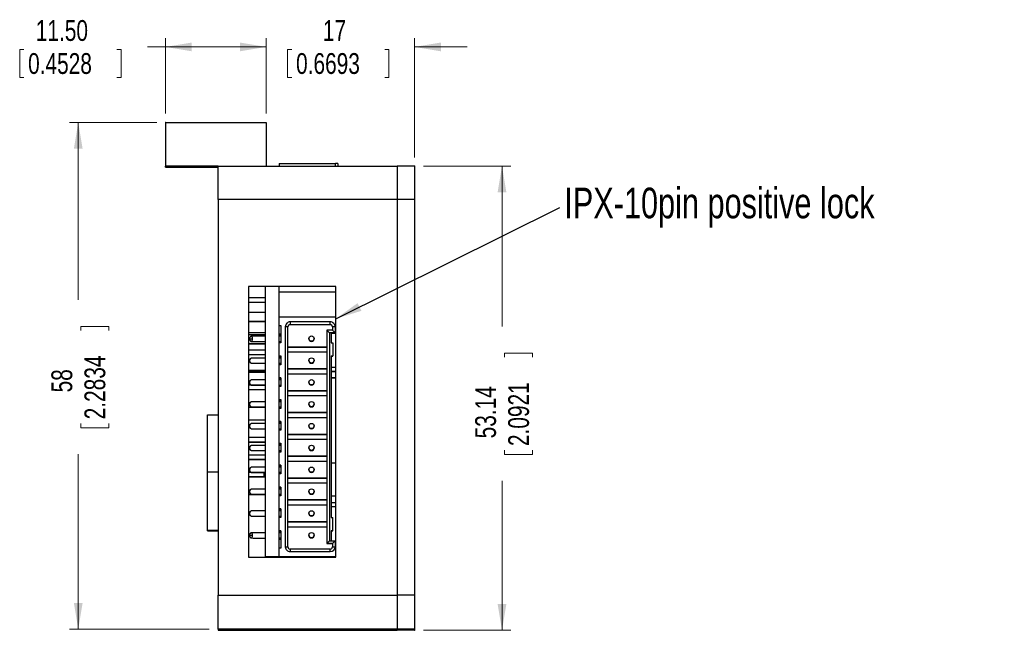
# Model space of a CAD drawing. Header units: millimetres. Extents: x 11 to 421, y 5 to 275.
# Tile 3 of 5: x 123 to 235, y 86 to 156. Entities that reach past the tile are written whole.
import ezdxf

# ---------------------------------------------------------------- set-up
doc = ezdxf.new("R2010")
doc.units = ezdxf.units.MM
doc.header["$PDSIZE"] = -1
doc.styles.add('SLDTEXTSTYLE0', font='TXT', dxfattribs={"width": 0.75})
doc.dimstyles.new('SLDDIMSTYLE0', dxfattribs={"dimtxt": 2.38125, "dimasz": 3, "dimexe": 0, "dimexo": 0.0625, "dimgap": 0.595313, "dimtad": 0, "dimrnd": 1e-09, "dimzin": 12, "dimdsep": 46, "dimtxsty": 'SLDTEXTSTYLE0', "dimsah": 1, "dimcen": 0.09, "dimadec": 0, "dimazin": 0, "dimtfac": 1, "dimtofl": 0, "dimtmove": 0, "dimatfit": 3, "dimfxl": 1, "dimtolj": 1, "dimtzin": 12, "dimarcsym": 0})
doc.dimstyles.new('SLDDIMSTYLE1', dxfattribs={"dimtxt": 2.38125, "dimasz": 3, "dimexe": 0, "dimexo": 0.0625, "dimgap": 0.595313, "dimtad": 0, "dimrnd": 1e-09, "dimzin": 4, "dimdsep": 46, "dimtxsty": 'SLDTEXTSTYLE0', "dimsah": 1, "dimcen": 0.09, "dimadec": 0, "dimazin": 0, "dimtfac": 1, "dimtofl": 0, "dimtmove": 0, "dimatfit": 3, "dimfxl": 1, "dimtolj": 1, "dimtzin": 12, "dimarcsym": 0})
doc.dimstyles.new('SLDDIMSTYLE2', dxfattribs={"dimtxt": 2.38125, "dimasz": 3, "dimexe": 0, "dimexo": 0.0625, "dimgap": 0.595313, "dimtad": 0, "dimrnd": 1e-09, "dimzin": 12, "dimdsep": 46, "dimtxsty": 'SLDTEXTSTYLE0', "dimsah": 1, "dimcen": 0.09, "dimadec": 0, "dimazin": 0, "dimtfac": 1, "dimtofl": 0, "dimtmove": 0, "dimatfit": 3, "dimfxl": 1, "dimtolj": 1, "dimtzin": 12, "dimarcsym": 0})
doc.dimstyles.new('SLDDIMSTYLE3', dxfattribs={"dimtxt": 0, "dimasz": 3, "dimexe": 0, "dimexo": 0.0625, "dimgap": 0, "dimtad": 0, "dimtih": 1, "dimtoh": 1, "dimdec": 0, "dimrnd": 1e-09, "dimzin": 0, "dimdsep": 46, "dimtxsty": 'Standard', "dimsah": 1, "dimcen": 0.09, "dimadec": 0, "dimazin": 0, "dimtfac": 3, "dimtdec": 0, "dimtofl": 0, "dimtmove": 0, "dimatfit": 3, "dimfxl": 1, "dimtolj": 1, "dimtzin": 0, "dimarcsym": 0})

# ---------------------------------------------------------------- blocks, each defined once
blk = doc.blocks.new('*D4')
at = {"color": 7, "linetype": 'Continuous', "lineweight": 0}
for p, q in [((138.38, 144), (128.38, 144)), ((129.38, 144), (129.38, 123.69)), ((129.66, 120.65), (132.88, 120.65)), ((129.66, 120.65), (129.66, 120.17)), ((132.88, 120.65), (132.88, 120.17)), ((129.66, 109.05), (129.66, 109.53)), ((132.88, 109.05), (132.88, 109.53)), ((129.66, 109.05), (132.88, 109.05)), ((129.38, 86), (129.38, 106.02)), ((144.38, 86), (128.38, 86))]:
    blk.add_line(p, q, dxfattribs=at)
for points in [[(129.38, 144), (128.88, 141), (129.88, 141)], [(129.38, 86), (129.88, 89), (128.88, 89)]]:
    blk.add_solid(points, dxfattribs=at)
at = {"color": 7, "linetype": 'Continuous', "lineweight": 0, "char_height": 2.381, "attachment_point": 1, "rotation": 90, "style": 'SLDTEXTSTYLE0'}
for s, insert in [('2.2834', (130.09, 110.01)), ('58', (126.31, 113.09))]:
    blk.add_mtext(s, dxfattribs=dict(at, insert=insert))
blk = doc.blocks.new('*D5')
at = {"color": 7, "linetype": 'Continuous', "lineweight": 0}
for p, q in [((168.88, 139), (178.88, 139)), ((177.88, 139), (177.88, 120.63)), ((178.16, 117.59), (181.38, 117.59)), ((178.16, 117.59), (178.16, 117.11)), ((181.38, 117.59), (181.38, 117.11)), ((178.16, 105.99), (178.16, 106.47)), ((178.16, 105.99), (181.38, 105.99)), ((181.38, 105.99), (181.38, 106.47)), ((177.88, 85.86), (177.88, 102.96)), ((168.88, 85.86), (178.88, 85.86))]:
    blk.add_line(p, q, dxfattribs=at)
for points in [[(177.88, 139), (177.38, 136), (178.38, 136)], [(177.88, 85.86), (178.38, 88.86), (177.38, 88.86)]]:
    blk.add_solid(points, dxfattribs=at)
at = {"color": 7, "linetype": 'Continuous', "lineweight": 0, "char_height": 2.381, "attachment_point": 1, "rotation": 90, "style": 'SLDTEXTSTYLE0'}
for s, insert in [('2.0921', (178.59, 106.95)), ('53.14', (174.81, 107.83))]:
    blk.add_mtext(s, dxfattribs=dict(at, insert=insert))
blk = doc.blocks.new('*D6')
at = {"color": 7, "linetype": 'Continuous', "lineweight": 0}
for p, q in [((139.38, 145), (139.38, 153.64)), ((150.88, 145), (150.88, 153.64)), ((122.68, 152.36), (122.68, 149.15)), ((122.68, 152.36), (123.16, 152.36)), ((134.28, 152.36), (133.8, 152.36)), ((134.28, 152.36), (134.28, 149.15)), ((139.38, 152.64), (137.32, 152.64)), ((150.88, 152.64), (139.38, 152.64)), ((122.68, 149.15), (123.16, 149.15)), ((134.28, 149.15), (133.8, 149.15))]:
    blk.add_line(p, q, dxfattribs=at)
for points in [[(139.38, 152.64), (142.38, 152.14), (142.38, 153.14)], [(150.88, 152.64), (147.88, 153.14), (147.88, 152.14)]]:
    blk.add_solid(points, dxfattribs=at)
at = {"color": 7, "linetype": 'Continuous', "lineweight": 0, "char_height": 2.381, "attachment_point": 1, "style": 'SLDTEXTSTYLE0'}
for s, insert in [('11.50', (124.52, 155.71)), ('0.4528', (123.64, 151.93))]:
    blk.add_mtext(s, dxfattribs=dict(at, insert=insert))
blk = doc.blocks.new('*D7')
at = {"color": 7, "linetype": 'Continuous', "lineweight": 0}
for p, q in [((150.88, 145), (150.88, 153.64)), ((167.88, 140), (167.88, 153.64)), ((150.88, 152.64), (144.88, 152.64)), ((153.34, 152.36), (153.34, 149.15)), ((153.34, 152.36), (153.82, 152.36)), ((164.94, 152.36), (164.46, 152.36)), ((164.94, 152.36), (164.94, 149.15)), ((167.88, 152.64), (173.88, 152.64)), ((153.34, 149.15), (153.82, 149.15)), ((164.94, 149.15), (164.46, 149.15))]:
    blk.add_line(p, q, dxfattribs=at)
for points in [[(150.88, 152.64), (147.88, 153.14), (147.88, 152.14)], [(167.88, 152.64), (170.88, 152.14), (170.88, 153.14)]]:
    blk.add_solid(points, dxfattribs=at)
at = {"color": 7, "linetype": 'Continuous', "lineweight": 0, "char_height": 2.381, "attachment_point": 1, "style": 'SLDTEXTSTYLE0'}
for s, insert in [('17', (157.38, 155.71)), ('0.6693', (154.31, 151.93))]:
    blk.add_mtext(s, dxfattribs=dict(at, insert=insert))

msp = doc.modelspace()

# ---------------------------------------------------------------- linework, layer by layer
at = {"color": 7, "linetype": 'Continuous', "lineweight": 30}
for p, q in [((139.378, 143.999), (139.378, 138.999)), ((139.378, 143.999), (150.878, 143.999)), ((150.878, 143.999), (150.878, 138.999)), ((139.378, 138.999), (145.378, 138.999)), ((139.378, 138.986), (139.378, 138.999)), ((145.378, 138.986), (139.378, 138.986)), ((139.378, 138.874), (139.378, 138.986)), ((139.378, 138.874), (145.378, 138.874)), ((139.378, 138.86), (139.378, 138.874)), ((145.378, 138.86), (139.378, 138.86)), ((145.378, 138.999), (150.878, 138.999)), ((145.378, 135.165), (145.378, 138.999)), ((150.878, 138.999), (165.878, 138.999)), ((152.378, 139.283), (152.378, 138.999)), ((152.378, 139.283), (158.828, 139.283)), ((158.828, 138.999), (158.828, 139.283)), ((159.078, 139.282), (159.078, 138.999)), ((165.878, 138.999), (165.878, 135.165)), ((167.878, 138.999), (165.878, 138.999)), ((165.878, 138.999), (165.878, 135.165)), ((167.878, 138.999), (167.878, 135.165)), ((145.378, 135.165), (145.378, 89.866)), ((165.878, 135.165), (145.378, 135.165)), ((165.878, 135.165), (165.878, 89.866)), ((167.878, 135.165), (165.878, 135.165)), ((165.878, 135.165), (165.878, 89.866)), ((167.878, 135.165), (167.878, 89.866)), ((158.878, 125.215), (148.878, 125.215)), ((148.878, 125.215), (148.878, 94.216)), ((158.878, 125.206), (148.878, 125.206)), ((150.778, 125.206), (150.778, 94.301)), ((152.378, 121.713), (152.378, 125.206)), ((158.878, 94.216), (158.878, 125.215)), ((158.878, 124.58), (152.378, 124.58)), ((158.878, 124.559), (152.378, 124.559)), ((150.778, 123.916), (148.878, 123.916)), ((148.878, 123.416), (150.778, 123.416)), ((148.878, 123.414), (150.778, 123.414)), ((158.828, 121.713), (152.378, 121.713)), ((152.378, 120.763), (152.378, 121.713)), ((152.378, 120.763), (152.578, 120.763)), ((152.378, 119.759), (152.378, 120.763)), ((152.578, 120.763), (152.578, 118.763)), ((153.078, 120.613), (153.078, 95.414)), ((153.378, 120.612), (153.078, 120.613)), ((153.378, 95.412), (153.378, 120.612)), ((158.228, 121.163), (153.628, 121.163)), ((153.628, 121.163), (153.628, 120.862)), ((153.628, 120.862), (158.228, 120.862)), ((153.628, 120.835), (153.628, 120.862)), ((158.228, 120.835), (153.628, 120.835)), ((158.228, 120.862), (158.228, 121.163)), ((158.228, 120.862), (158.228, 120.835)), ((158.778, 120.613), (158.478, 120.612)), ((158.478, 120.612), (158.478, 120.212)), ((158.778, 120.613), (158.778, 119.913)), ((150.778, 119.916), (148.878, 119.916)), ((152.578, 119.759), (152.378, 119.759)), ((152.378, 119.751), (152.378, 119.759)), ((152.378, 118.763), (152.378, 119.751)), ((152.578, 119.749), (152.378, 119.749)), ((152.378, 119.633), (152.578, 119.633)), ((152.578, 119.622), (152.378, 119.622)), ((158.128, 119.913), (157.828, 120.212)), ((157.828, 120.212), (157.828, 95.812)), ((158.478, 120.212), (157.828, 120.212)), ((158.128, 119.913), (158.128, 96.114)), ((158.328, 119.913), (158.128, 119.913)), ((158.328, 119.913), (158.328, 118.763)), ((158.778, 119.913), (158.328, 119.913)), ((158.328, 119.878), (158.878, 119.878)), ((158.778, 119.913), (158.478, 120.212)), ((158.778, 119.913), (158.878, 119.913)), ((149.01, 119.227), (149.328, 119.228)), ((152.578, 118.833), (152.378, 118.833)), ((152.378, 117.264), (152.378, 118.763)), ((152.578, 118.763), (152.378, 118.763)), ((158.328, 118.763), (158.508, 118.763)), ((158.508, 118.763), (158.508, 117.264)), ((150.778, 117.916), (148.878, 117.916)), ((148.878, 117.416), (150.778, 117.416)), ((148.878, 117.414), (150.778, 117.414)), ((152.378, 117.264), (152.578, 117.264)), ((152.378, 117.251), (152.378, 117.264)), ((152.378, 116.264), (152.378, 117.251)), ((152.578, 117.249), (152.378, 117.249)), ((152.578, 117.264), (152.578, 116.264)), ((153.378, 118.285), (157.828, 118.285)), ((157.828, 118.281), (153.378, 118.281)), ((157.828, 117.685), (153.378, 117.685)), ((158.328, 117.264), (158.508, 117.264)), ((158.328, 117.264), (158.328, 98.764)), ((158.328, 117.252), (158.508, 117.252)), ((158.508, 117.252), (158.508, 117.264)), ((148.878, 116.843), (148.992, 116.843)), ((148.936, 116.727), (149.026, 116.729)), ((152.378, 117.133), (152.578, 117.133)), ((152.578, 117.122), (152.378, 117.122)), ((152.578, 116.333), (152.378, 116.333)), ((152.378, 114.764), (152.378, 116.264)), ((152.578, 116.264), (152.378, 116.264)), ((148.878, 115.643), (150.778, 115.643)), ((148.878, 115.642), (150.778, 115.642)), ((148.878, 115.578), (150.778, 115.578)), ((148.878, 115.577), (150.778, 115.577)), ((148.878, 115.416), (150.778, 115.416)), ((148.878, 115.414), (150.778, 115.414)), ((153.378, 115.785), (157.828, 115.785)), ((157.828, 115.781), (153.378, 115.781)), ((157.828, 115.185), (153.378, 115.185)), ((158.328, 116), (158.878, 115.998)), ((158.878, 115.498), (158.328, 115.5)), ((158.328, 115.496), (158.878, 115.495)), ((150.778, 113.916), (148.878, 113.916)), ((149.026, 114.229), (148.936, 114.227)), ((152.378, 114.764), (152.578, 114.764)), ((152.378, 114.751), (152.378, 114.764)), ((152.378, 113.764), (152.378, 114.751)), ((152.578, 114.749), (152.378, 114.749)), ((152.378, 114.633), (152.578, 114.633)), ((152.578, 114.622), (152.378, 114.622)), ((152.578, 113.833), (152.378, 113.833)), ((152.578, 114.764), (152.578, 113.764)), ((158.878, 114.745), (158.328, 114.746)), ((158.328, 114.742), (158.878, 114.742)), ((148.878, 113.416), (150.778, 113.416)), ((148.878, 113.414), (150.778, 113.414)), ((152.378, 112.264), (152.378, 113.764)), ((152.578, 113.764), (152.378, 113.764)), ((153.378, 113.285), (157.828, 113.285)), ((157.828, 113.281), (153.378, 113.281)), ((149.047, 111.916), (148.878, 111.916)), ((148.936, 111.727), (149.026, 111.729)), ((152.378, 112.264), (152.578, 112.264)), ((152.378, 112.251), (152.378, 112.264)), ((152.378, 111.264), (152.378, 112.251)), ((152.578, 112.249), (152.378, 112.249)), ((152.378, 112.133), (152.578, 112.133)), ((152.578, 112.122), (152.378, 112.122)), ((152.578, 112.264), (152.578, 111.264)), ((157.828, 112.685), (153.378, 112.685)), ((144.178, 110.541), (145.378, 110.541)), ((144.178, 103.984), (144.178, 110.541)), ((148.878, 111.416), (150.778, 111.416)), ((148.878, 111.414), (150.778, 111.414)), ((152.578, 111.333), (152.378, 111.333)), ((152.378, 109.764), (152.378, 111.264)), ((152.578, 111.264), (152.378, 111.264)), ((153.378, 110.785), (157.828, 110.785)), ((157.828, 110.781), (153.378, 110.781)), ((150.778, 109.916), (148.878, 109.916)), ((148.878, 109.416), (149.047, 109.416)), ((148.878, 109.414), (149.045, 109.414)), ((152.378, 109.764), (152.578, 109.764)), ((152.378, 109.751), (152.378, 109.764)), ((152.378, 108.764), (152.378, 109.751)), ((152.578, 109.749), (152.378, 109.749)), ((152.378, 109.633), (152.578, 109.633)), ((152.578, 109.622), (152.378, 109.622)), ((152.578, 109.764), (152.578, 108.764)), ((157.828, 110.185), (153.378, 110.185)), ((148.936, 109.227), (149.026, 109.229)), ((152.578, 108.833), (152.378, 108.833)), ((152.378, 107.264), (152.378, 108.764)), ((152.578, 108.764), (152.378, 108.764)), ((153.378, 108.285), (157.828, 108.285)), ((157.828, 108.281), (153.378, 108.281)), ((150.778, 107.916), (148.878, 107.916)), ((148.878, 107.416), (150.778, 107.416)), ((148.878, 107.414), (150.778, 107.414)), ((152.378, 107.264), (152.578, 107.264)), ((152.378, 107.251), (152.378, 107.264)), ((152.378, 106.264), (152.378, 107.251)), ((152.578, 107.249), (152.378, 107.249)), ((152.378, 107.133), (152.578, 107.133)), ((152.578, 107.122), (152.378, 107.122)), ((152.578, 107.264), (152.578, 106.264)), ((157.828, 107.685), (153.378, 107.685)), ((148.936, 106.727), (149.026, 106.729)), ((152.578, 106.333), (152.378, 106.333)), ((152.378, 104.764), (152.378, 106.264)), ((152.578, 106.264), (152.378, 106.264)), ((150.778, 105.916), (148.878, 105.916)), ((150.778, 105.416), (148.878, 105.416)), ((148.878, 105.414), (150.651, 105.414)), ((153.378, 105.785), (157.828, 105.785)), ((157.828, 105.781), (153.378, 105.781)), ((157.828, 105.185), (153.378, 105.185)), ((158.328, 105.043), (158.878, 105.043)), ((158.878, 104.977), (158.328, 104.977)), ((144.178, 97.334), (144.178, 103.984)), ((144.178, 103.984), (145.378, 103.984)), ((150.651, 103.916), (148.878, 103.916)), ((148.936, 104.227), (149.026, 104.229)), ((150.651, 103.416), (150.651, 103.916)), ((152.378, 104.764), (152.578, 104.764)), ((152.378, 104.751), (152.378, 104.764)), ((152.378, 103.764), (152.378, 104.751)), ((152.578, 104.749), (152.378, 104.749)), ((152.378, 104.633), (152.578, 104.633)), ((152.578, 104.622), (152.378, 104.622)), ((152.478, 103.916), (152.378, 103.916)), ((152.578, 103.833), (152.378, 103.833)), ((152.378, 102.264), (152.378, 103.764)), ((152.578, 103.764), (152.378, 103.764)), ((152.478, 103.927), (152.478, 103.833)), ((152.578, 104.764), (152.578, 103.764)), ((150.651, 103.416), (148.878, 103.416)), ((148.878, 103.414), (150.778, 103.414)), ((153.378, 103.285), (157.828, 103.285)), ((157.828, 103.281), (153.378, 103.281)), ((157.828, 102.685), (153.378, 102.685)), ((149.047, 101.916), (148.878, 101.916)), ((149.026, 101.729), (148.936, 101.728)), ((152.378, 102.264), (152.578, 102.264)), ((152.378, 102.251), (152.378, 102.264)), ((152.378, 101.264), (152.378, 102.251)), ((152.578, 102.249), (152.378, 102.249)), ((152.378, 102.133), (152.578, 102.133)), ((152.578, 102.122), (152.378, 102.122)), ((152.478, 102.027), (152.478, 102.122)), ((152.478, 101.333), (152.478, 101.427)), ((152.578, 102.264), (152.578, 101.264)), ((148.878, 101.416), (150.778, 101.416)), ((148.878, 101.414), (150.778, 101.414)), ((152.378, 101.416), (152.478, 101.416)), ((152.378, 101.414), (152.478, 101.414)), ((152.578, 101.333), (152.378, 101.333)), ((152.378, 99.764), (152.378, 101.264)), ((152.578, 101.264), (152.378, 101.264)), ((153.378, 100.785), (157.828, 100.785)), ((157.828, 100.781), (153.378, 100.781)), ((158.328, 101.246), (158.878, 101.245)), ((158.328, 100.5), (158.878, 100.498)), ((148.936, 99.228), (149.026, 99.229)), ((152.378, 99.764), (152.578, 99.764)), ((152.378, 99.751), (152.378, 99.764)), ((152.378, 98.764), (152.378, 99.751)), ((152.578, 99.749), (152.378, 99.749)), ((152.378, 99.633), (152.578, 99.633)), ((152.578, 99.622), (152.378, 99.622)), ((152.578, 99.764), (152.578, 98.764)), ((157.828, 100.185), (153.378, 100.185)), ((158.878, 99.998), (158.328, 100)), ((158.878, 99.992), (158.328, 99.992)), ((152.578, 98.833), (152.378, 98.833)), ((152.378, 97.264), (152.378, 98.764)), ((152.578, 98.764), (152.378, 98.764)), ((153.378, 98.285), (157.828, 98.285)), ((157.828, 98.281), (153.378, 98.281)), ((158.328, 98.764), (158.508, 98.764)), ((158.508, 97.264), (158.508, 98.764)), ((144.178, 97.334), (145.378, 97.334)), ((144.178, 97.241), (144.178, 97.334)), ((144.178, 97.241), (145.378, 97.241)), ((152.378, 97.264), (152.578, 97.264)), ((152.378, 97.251), (152.378, 97.264)), ((152.378, 96.26), (152.378, 97.251)), ((152.578, 97.249), (152.378, 97.249)), ((152.378, 97.133), (152.578, 97.133)), ((152.378, 97.122), (152.578, 97.122)), ((152.578, 97.264), (152.578, 95.264)), ((157.828, 97.685), (153.378, 97.685)), ((158.508, 97.264), (158.328, 97.264)), ((158.328, 97.264), (158.328, 96.114)), ((158.328, 97.252), (158.508, 97.252)), ((158.508, 97.264), (158.508, 97.252)), ((149.328, 96.728), (149.01, 96.727)), ((152.578, 96.333), (152.378, 96.333)), ((152.578, 96.26), (152.378, 96.26)), ((152.378, 95.264), (152.378, 96.26)), ((158.128, 96.114), (157.828, 95.812)), ((157.828, 95.812), (158.478, 95.812)), ((157.828, 95.812), (157.828, 95.785)), ((158.128, 96.114), (158.328, 96.114)), ((158.328, 96.114), (158.778, 96.114)), ((158.478, 95.812), (158.778, 96.114)), ((158.478, 95.812), (158.478, 95.412)), ((158.778, 96.114), (158.778, 95.414)), ((158.878, 96.114), (158.778, 96.114)), ((152.378, 94.314), (152.378, 95.264)), ((152.578, 95.264), (152.378, 95.264)), ((153.078, 95.414), (153.378, 95.412)), ((153.628, 95.162), (153.628, 94.864)), ((158.228, 95.162), (153.628, 95.162)), ((153.628, 94.864), (158.228, 94.864)), ((158.478, 95.785), (157.828, 95.785)), ((158.228, 94.864), (158.228, 95.162)), ((158.478, 95.412), (158.778, 95.414)), ((148.878, 94.216), (158.878, 94.216)), ((150.778, 94.301), (152.378, 94.301)), ((150.778, 94.301), (150.778, 94.283)), ((150.778, 94.283), (152.378, 94.283)), ((150.778, 94.283), (150.778, 94.216)), ((152.378, 94.314), (158.828, 94.314)), ((152.378, 94.314), (152.378, 94.299)), ((152.378, 94.301), (152.378, 94.283)), ((152.378, 94.299), (152.578, 94.299)), ((152.378, 94.283), (152.378, 94.216)), ((152.578, 94.299), (152.578, 94.28)), ((152.578, 94.28), (157.228, 94.28)), ((157.228, 94.28), (157.228, 94.278)), ((157.228, 94.278), (158.828, 94.278)), ((158.828, 94.278), (158.828, 94.314)), ((145.378, 89.866), (165.878, 89.866)), ((145.378, 86), (145.378, 89.866)), ((165.878, 89.866), (165.878, 86)), ((167.878, 89.866), (165.878, 89.866)), ((165.878, 89.866), (165.878, 86)), ((167.878, 89.866), (167.878, 86)), ((165.878, 86), (145.378, 86)), ((145.378, 86), (145.378, 85.86)), ((145.378, 85.86), (165.878, 85.86)), ((165.878, 86), (165.878, 85.86)), ((167.878, 86), (165.878, 86)), ((165.878, 86), (165.878, 85.86)), ((167.878, 85.86), (165.878, 85.86)), ((167.878, 86), (167.878, 85.86))]:
    msp.add_line(p, q, dxfattribs=at)
at = {"color": 7, "linetype": 'Continuous', "lineweight": 30, "flags": 128}
for points in [[(158.878, 121.708), (158.877, 121.709), (158.828, 121.713)], [(150.651, 105.414), (150.774, 105.414), (150.778, 105.414)], [(150.778, 103.916), (150.774, 103.916), (150.651, 103.916)], [(150.778, 103.416), (150.774, 103.416), (150.651, 103.416)], [(158.828, 94.314), (158.877, 94.318), (158.878, 94.319)], [(158.878, 94.284), (158.877, 94.283), (158.828, 94.278)]]:
    msp.add_lwpolyline(points, dxfattribs=at)
at = {"color": 7, "linetype": 'Continuous', "lineweight": 30}
for centre in [(156.078, 119.251), (156.078, 116.751), (156.078, 114.251), (156.078, 111.751), (156.078, 109.251), (156.078, 106.751), (156.078, 104.251), (156.078, 101.751), (156.078, 99.251), (156.078, 96.751)]:
    msp.add_circle(centre, 0.3, dxfattribs=at)
for centre, radius, start, end in [((158.89, 123.92), 15.362, 89.30068, 90.2331), ((153.628, 120.613), 0.55, 89.99976, 179.99976), ((153.628, 120.612), 0.25, 89.99976, 179.99976), ((153.628, 120.585), 0.25, 89.99976, 179.99976), ((158.228, 120.613), 0.55, 0.00024, 90.00024), ((158.228, 120.612), 0.25, 0.00024, 90.00024), ((158.228, 120.585), 0.25, 0.00024, 90.00024), ((156.078, 119.235), 0.3, 180.00037, 359.99963), ((156.078, 116.735), 0.3, 180.00037, 359.99963), ((156.078, 114.235), 0.3, 180.00037, 359.99963), ((156.078, 111.735), 0.3, 180.00037, 359.99963), ((156.078, 109.235), 0.3, 180.00037, 359.99963), ((156.078, 106.735), 0.3, 180.00037, 359.99963), ((156.078, 104.235), 0.3, 180.00037, 359.99963), ((156.078, 101.735), 0.3, 180.00037, 359.99963), ((156.078, 99.235), 0.3, 180.00037, 359.99963), ((156.078, 96.735), 0.3, 180.00022, 270.00026), ((156.078, 96.735), 0.3, 269.99974, 359.99978), ((153.628, 95.414), 0.55, 180.00024, 270.00024), ((153.628, 95.412), 0.25, 180.00024, 270.00024), ((158.228, 95.414), 0.55, 269.99976, 359.99976), ((158.228, 95.412), 0.25, 269.99976, 359.99976)]:
    msp.add_arc(centre, radius, start, end, dxfattribs=at)
for points in [[(150.778, 122.234), (148.878, 122.234)], [(148.878, 121.234), (150.778, 121.234)], [(148.878, 121.223), (150.778, 121.223)], [(148.878, 121.213), (150.778, 121.213)], [(148.878, 121.203), (150.778, 121.203)], [(150.778, 119.699), (148.878, 119.699)], [(149.093, 119.475), (148.953, 119.292)], [(152.578, 119.527), (152.378, 119.527)], [(148.878, 118.699), (150.778, 118.699)], [(148.878, 118.688), (150.778, 118.688)], [(148.878, 118.678), (150.778, 118.678)], [(148.878, 118.668), (150.778, 118.668)], [(148.953, 119.162), (149.092, 118.978)], [(152.378, 118.927), (152.578, 118.927)], [(155.778, 119.251), (155.778, 119.235)], [(156.378, 119.235), (156.378, 119.251)], [(149.092, 116.976), (148.953, 116.792)], [(148.954, 116.662), (149.093, 116.479)], [(152.578, 117.027), (152.378, 117.027)], [(152.378, 116.427), (152.578, 116.427)], [(155.778, 116.751), (155.778, 116.735)], [(156.378, 116.735), (156.378, 116.751)], [(149.092, 114.476), (148.953, 114.292)], [(148.954, 114.162), (149.093, 113.979)], [(152.578, 114.527), (152.378, 114.527)], [(152.378, 113.927), (152.578, 113.927)], [(155.778, 114.251), (155.778, 114.235)], [(156.378, 114.235), (156.378, 114.251)], [(149.092, 111.976), (148.953, 111.792)], [(148.954, 111.662), (149.093, 111.479)], [(152.578, 112.027), (152.378, 112.027)], [(155.778, 111.751), (155.778, 111.735)], [(156.378, 111.735), (156.378, 111.751)], [(152.378, 111.427), (152.578, 111.427)], [(149.092, 109.476), (148.953, 109.292)], [(152.578, 109.527), (152.378, 109.527)], [(148.954, 109.162), (149.093, 108.979)], [(152.378, 108.927), (152.578, 108.927)], [(155.778, 109.251), (155.778, 109.235)], [(156.378, 109.235), (156.378, 109.251)], [(149.092, 106.976), (148.953, 106.792)], [(148.954, 106.662), (149.093, 106.479)], [(152.578, 107.027), (152.378, 107.027)], [(152.378, 106.427), (152.578, 106.427)], [(155.778, 106.751), (155.778, 106.735)], [(156.378, 106.735), (156.378, 106.751)], [(149.092, 104.476), (148.953, 104.292)], [(148.954, 104.162), (149.093, 103.979)], [(152.578, 104.527), (152.378, 104.527)], [(152.378, 103.927), (152.578, 103.927)], [(155.778, 104.251), (155.778, 104.235)], [(156.378, 104.235), (156.378, 104.251)], [(149.092, 101.976), (148.953, 101.792)], [(148.954, 101.662), (149.093, 101.479)], [(152.578, 102.027), (152.378, 102.027)], [(152.378, 101.427), (152.578, 101.427)], [(155.778, 101.751), (155.778, 101.735)], [(156.378, 101.735), (156.378, 101.751)], [(149.092, 99.476), (148.953, 99.292)], [(152.578, 99.527), (152.378, 99.527)], [(155.778, 99.251), (155.778, 99.235)], [(156.378, 99.235), (156.378, 99.251)], [(148.954, 99.162), (149.093, 98.979)], [(152.378, 98.927), (152.578, 98.927)], [(149.093, 96.975), (148.954, 96.792)], [(152.578, 97.027), (152.378, 97.027)], [(148.953, 96.662), (149.092, 96.479)], [(152.378, 96.427), (152.578, 96.427)], [(155.778, 96.751), (155.778, 96.735)], [(156.378, 96.735), (156.378, 96.751)]]:
    msp.add_open_spline(points, degree=1, dxfattribs=at)
for points, knots in [([(149.328, 119.228), (149.326, 119.261), (149.323, 119.328), (149.297, 119.418), (149.26, 119.486), (149.212, 119.525), (149.161, 119.529), (149.119, 119.51), (149.099, 119.48), (149.093, 119.471)], [0, 0, 0, 0, 0.1542686, 0.3090198, 0.4635388, 0.6193781, 0.7753522, 0.9317303, 1, 1, 1, 1]), ([(150.278, 119.526), (150.198, 119.526), (150.085, 119.526), (149.92, 119.526), (149.779, 119.526), (149.614, 119.526), (149.445, 119.526), (149.298, 119.526), (149.211, 119.527), (149.179, 119.527)], [0, 0, 0, 0, 0.2108322, 0.2972577, 0.4399997, 0.5873357, 0.7443232, 0.9067599, 1, 1, 1, 1]), ([(150.778, 119.526), (150.755, 119.526), (150.688, 119.526), (150.571, 119.526), (150.427, 119.526), (150.327, 119.526), (150.278, 119.526)], [0, 0, 0, 0, 0.1418638, 0.4053425, 0.7043732, 1, 1, 1, 1]), ([(149.01, 119.227), (149.01, 119.229), (149.01, 119.235), (149.009, 119.246), (149.007, 119.262), (149.002, 119.279), (148.993, 119.295), (148.982, 119.304), (148.969, 119.305), (148.956, 119.296), (148.945, 119.28), (148.938, 119.257), (148.936, 119.239), (148.936, 119.23), (148.936, 119.227)], [0, 0, 0, 0, 0.01666667, 0.05, 0.1, 0.15, 0.2, 0.25, 0.3, 0.35, 0.4, 0.45, 0.48333333, 0.5, 0.5, 0.5, 0.5]), ([(148.936, 119.227), (148.936, 119.224), (148.936, 119.214), (148.938, 119.196), (148.945, 119.174), (148.956, 119.157), (148.969, 119.149), (148.982, 119.15), (148.993, 119.159), (149.002, 119.175), (149.007, 119.192), (149.009, 119.209), (149.01, 119.22), (149.01, 119.225), (149.01, 119.227)], [0.5, 0.5, 0.5, 0.5, 0.51666667, 0.55, 0.6, 0.65, 0.7, 0.75, 0.8, 0.85, 0.9, 0.95, 0.98333333, 1, 1, 1, 1]), ([(149.091, 118.981), (149.093, 118.979), (149.106, 118.954), (149.142, 118.931), (149.192, 118.922), (149.243, 118.95), (149.285, 119.009), (149.315, 119.093), (149.327, 119.17), (149.327, 119.216), (149.328, 119.228)], [0, 0, 0, 0, 0.0148288, 0.1693342, 0.3246255, 0.4802098, 0.6357945, 0.7908297, 0.9452212, 1, 1, 1, 1]), ([(149.178, 118.927), (149.214, 118.927), (149.312, 118.926), (149.477, 118.926), (149.664, 118.926), (149.83, 118.926), (149.982, 118.926), (150.127, 118.926), (150.227, 118.926), (150.277, 118.926)], [0, 0, 0, 0, 0.1059501, 0.2881502, 0.4611754, 0.617218, 0.7343533, 0.8678062, 1, 1, 1, 1]), ([(150.277, 118.926), (150.357, 118.926), (150.47, 118.926), (150.636, 118.926), (150.724, 118.926), (150.777, 118.926), (150.778, 118.926)], [0, 0, 0, 0, 0.4764187, 0.6731117, 0.9951158, 1, 1, 1, 1]), ([(148.936, 116.727), (148.936, 116.736), (148.937, 116.753), (148.943, 116.776), (148.95, 116.787), (148.954, 116.792)], [0, 0, 0, 0, 0.3207737, 0.6619027, 1, 1, 1, 1]), ([(148.954, 116.663), (148.952, 116.665), (148.946, 116.673), (148.939, 116.692), (148.936, 116.712), (148.936, 116.724), (148.936, 116.727)], [0, 0, 0, 0, 0.2042362, 0.5218952, 0.8715729, 1, 1, 1, 1]), ([(149.026, 116.729), (149.026, 116.745), (149.027, 116.777), (149.033, 116.825), (149.043, 116.871), (149.057, 116.913), (149.074, 116.95), (149.095, 116.981), (149.118, 117.005), (149.142, 117.02), (149.162, 117.028), (149.174, 117.027), (149.177, 117.026)], [0, 0, 0, 0, 0.1018754, 0.2065087, 0.3116766, 0.4198655, 0.5255071, 0.6342231, 0.7397443, 0.8482839, 0.9544823, 1, 1, 1, 1]), ([(149.179, 116.428), (149.173, 116.428), (149.158, 116.428), (149.136, 116.438), (149.112, 116.456), (149.089, 116.483), (149.069, 116.515), (149.053, 116.555), (149.04, 116.598), (149.031, 116.646), (149.026, 116.69), (149.026, 116.718), (149.026, 116.729)], [0, 0, 0, 0, 0.0775965, 0.1832946, 0.292067, 0.3975976, 0.5062067, 0.6113377, 0.7195268, 0.8244989, 0.9325481, 1, 1, 1, 1]), ([(150.278, 117.028), (150.198, 117.028), (150.085, 117.028), (149.919, 117.028), (149.778, 117.028), (149.613, 117.028), (149.443, 117.028), (149.296, 117.028), (149.209, 117.028), (149.177, 117.028)], [0, 0, 0, 0, 0.2112837, 0.2977113, 0.4404814, 0.5878213, 0.7448021, 0.9072302, 1, 1, 1, 1]), ([(149.179, 116.428), (149.217, 116.428), (149.317, 116.428), (149.483, 116.428), (149.669, 116.428), (149.834, 116.428), (149.986, 116.428), (150.13, 116.428), (150.229, 116.428), (150.277, 116.428)], [0, 0, 0, 0, 0.1107764, 0.2928302, 0.4654785, 0.6203163, 0.737707, 0.8721127, 1, 1, 1, 1]), ([(150.277, 116.428), (150.357, 116.428), (150.47, 116.428), (150.635, 116.428), (150.723, 116.428), (150.777, 116.428), (150.778, 116.428)], [0, 0, 0, 0, 0.47479096, 0.67123261, 0.9927552, 1, 1, 1, 1]), ([(150.778, 117.028), (150.756, 117.028), (150.691, 117.028), (150.576, 117.028), (150.431, 117.028), (150.329, 117.028), (150.278, 117.028)], [0, 0, 0, 0, 0.1328842, 0.3960336, 0.6931699, 1, 1, 1, 1]), ([(148.954, 114.291), (148.952, 114.289), (148.946, 114.282), (148.939, 114.263), (148.936, 114.243), (148.936, 114.231), (148.936, 114.227)], [0, 0, 0, 0, 0.1979369, 0.5186876, 0.871341, 1, 1, 1, 1]), ([(148.936, 114.227), (148.936, 114.219), (148.937, 114.202), (148.943, 114.179), (148.95, 114.168), (148.954, 114.162)], [0, 0, 0, 0, 0.3197565, 0.6584564, 1, 1, 1, 1]), ([(149.026, 114.229), (149.026, 114.244), (149.027, 114.277), (149.033, 114.324), (149.043, 114.37), (149.057, 114.412), (149.074, 114.45), (149.094, 114.481), (149.117, 114.505), (149.141, 114.52), (149.161, 114.528), (149.174, 114.527), (149.177, 114.526)], [0, 0, 0, 0, 0.10097936, 0.20464374, 0.309789, 0.4179539, 0.52358379, 0.63228681, 0.73780947, 0.84635073, 0.95254707, 1, 1, 1, 1]), ([(149.179, 113.928), (149.173, 113.928), (149.158, 113.928), (149.136, 113.938), (149.112, 113.956), (149.089, 113.982), (149.069, 114.015), (149.053, 114.055), (149.04, 114.098), (149.031, 114.146), (149.026, 114.19), (149.026, 114.218), (149.026, 114.229)], [0, 0, 0, 0, 0.0773263, 0.1830247, 0.2917974, 0.3973283, 0.5059376, 0.6110705, 0.7192617, 0.8242338, 0.9322824, 1, 1, 1, 1]), ([(150.278, 114.529), (150.198, 114.529), (150.085, 114.529), (149.919, 114.528), (149.778, 114.528), (149.613, 114.528), (149.443, 114.528), (149.296, 114.528), (149.209, 114.528), (149.177, 114.528)], [0, 0, 0, 0, 0.21128392, 0.2977116, 0.4404818, 0.58782192, 0.74480289, 0.90723113, 1, 1, 1, 1]), ([(149.179, 113.928), (149.217, 113.928), (149.317, 113.928), (149.483, 113.928), (149.669, 113.928), (149.834, 113.928), (149.986, 113.928), (150.13, 113.929), (150.229, 113.929), (150.277, 113.929)], [0, 0, 0, 0, 0.1107763, 0.2928301, 0.4654784, 0.6203162, 0.7377069, 0.8721127, 1, 1, 1, 1]), ([(150.277, 113.929), (150.357, 113.929), (150.47, 113.929), (150.635, 113.928), (150.723, 113.928), (150.777, 113.928), (150.778, 113.928)], [0, 0, 0, 0, 0.474791, 0.6712326, 0.9927552, 1, 1, 1, 1]), ([(150.778, 114.528), (150.756, 114.528), (150.691, 114.528), (150.576, 114.528), (150.431, 114.529), (150.329, 114.529), (150.278, 114.529)], [0, 0, 0, 0, 0.1328842, 0.3960336, 0.6931699, 1, 1, 1, 1]), ([(148.936, 111.727), (148.936, 111.736), (148.937, 111.753), (148.943, 111.776), (148.95, 111.787), (148.954, 111.792)], [0, 0, 0, 0, 0.3207737, 0.6619027, 1, 1, 1, 1]), ([(148.954, 111.663), (148.952, 111.665), (148.946, 111.673), (148.939, 111.692), (148.936, 111.712), (148.936, 111.724), (148.936, 111.727)], [0, 0, 0, 0, 0.2042362, 0.5218952, 0.8715729, 1, 1, 1, 1]), ([(149.026, 111.729), (149.026, 111.745), (149.027, 111.777), (149.033, 111.825), (149.043, 111.871), (149.057, 111.913), (149.074, 111.95), (149.095, 111.981), (149.118, 112.005), (149.142, 112.02), (149.162, 112.028), (149.174, 112.027), (149.177, 112.026)], [0, 0, 0, 0, 0.1018754, 0.2065087, 0.3116766, 0.4198655, 0.5255071, 0.6342231, 0.7397443, 0.8482839, 0.9544823, 1, 1, 1, 1]), ([(149.179, 111.428), (149.173, 111.428), (149.158, 111.428), (149.136, 111.438), (149.112, 111.456), (149.089, 111.483), (149.069, 111.515), (149.053, 111.555), (149.04, 111.598), (149.031, 111.646), (149.026, 111.69), (149.026, 111.718), (149.026, 111.729)], [0, 0, 0, 0, 0.07759652, 0.1832946, 0.29206697, 0.39759761, 0.50620674, 0.61133766, 0.71952683, 0.82449885, 0.93254814, 1, 1, 1, 1]), ([(150.278, 112.029), (150.198, 112.029), (150.085, 112.029), (149.919, 112.028), (149.778, 112.028), (149.613, 112.028), (149.443, 112.028), (149.296, 112.028), (149.209, 112.028), (149.177, 112.028)], [0, 0, 0, 0, 0.2112837, 0.2977113, 0.4404814, 0.5878213, 0.7448021, 0.9072302, 1, 1, 1, 1]), ([(150.778, 112.028), (150.756, 112.028), (150.691, 112.028), (150.576, 112.028), (150.431, 112.029), (150.329, 112.029), (150.278, 112.029)], [0, 0, 0, 0, 0.1328842, 0.3960336, 0.6931699, 1, 1, 1, 1]), ([(149.179, 111.428), (149.217, 111.428), (149.317, 111.428), (149.483, 111.428), (149.669, 111.428), (149.834, 111.428), (149.986, 111.428), (150.13, 111.429), (150.229, 111.429), (150.277, 111.429)], [0, 0, 0, 0, 0.1107764, 0.2928302, 0.4654785, 0.6203163, 0.737707, 0.8721127, 1, 1, 1, 1]), ([(150.277, 111.429), (150.357, 111.429), (150.47, 111.429), (150.635, 111.428), (150.723, 111.428), (150.777, 111.428), (150.778, 111.428)], [0, 0, 0, 0, 0.474791, 0.6712326, 0.9927552, 1, 1, 1, 1]), ([(149.026, 109.229), (149.026, 109.245), (149.027, 109.277), (149.033, 109.325), (149.043, 109.371), (149.057, 109.413), (149.074, 109.45), (149.095, 109.481), (149.118, 109.505), (149.142, 109.52), (149.162, 109.528), (149.174, 109.527), (149.177, 109.527)], [0, 0, 0, 0, 0.1018754, 0.2065087, 0.3116766, 0.4198655, 0.5255071, 0.6342231, 0.7397443, 0.8482839, 0.9544823, 1, 1, 1, 1]), ([(150.278, 109.529), (150.198, 109.529), (150.085, 109.529), (149.919, 109.528), (149.778, 109.528), (149.613, 109.528), (149.443, 109.528), (149.296, 109.528), (149.209, 109.528), (149.177, 109.528)], [0, 0, 0, 0, 0.2112837, 0.2977113, 0.4404814, 0.5878213, 0.7448021, 0.9072302, 1, 1, 1, 1]), ([(150.778, 109.528), (150.756, 109.528), (150.691, 109.528), (150.576, 109.529), (150.431, 109.529), (150.329, 109.529), (150.278, 109.529)], [0, 0, 0, 0, 0.1328842, 0.3960336, 0.6931699, 1, 1, 1, 1]), ([(148.936, 109.227), (148.936, 109.236), (148.937, 109.253), (148.943, 109.276), (148.95, 109.287), (148.954, 109.292)], [0, 0, 0, 0, 0.3207737, 0.6619027, 1, 1, 1, 1]), ([(148.954, 109.163), (148.952, 109.166), (148.946, 109.173), (148.939, 109.192), (148.936, 109.212), (148.936, 109.224), (148.936, 109.227)], [0, 0, 0, 0, 0.2042362, 0.5218952, 0.8715729, 1, 1, 1, 1]), ([(149.179, 108.928), (149.173, 108.928), (149.158, 108.928), (149.136, 108.938), (149.112, 108.956), (149.089, 108.983), (149.069, 109.015), (149.053, 109.055), (149.04, 109.098), (149.031, 109.146), (149.026, 109.19), (149.026, 109.218), (149.026, 109.229)], [0, 0, 0, 0, 0.0775965, 0.1832946, 0.292067, 0.3975976, 0.5062067, 0.6113377, 0.7195268, 0.8244989, 0.9325481, 1, 1, 1, 1]), ([(149.179, 108.928), (149.217, 108.928), (149.317, 108.928), (149.483, 108.928), (149.669, 108.928), (149.834, 108.928), (149.986, 108.929), (150.13, 108.929), (150.229, 108.929), (150.277, 108.929)], [0, 0, 0, 0, 0.1107764, 0.2928302, 0.4654785, 0.6203163, 0.737707, 0.8721127, 1, 1, 1, 1]), ([(150.277, 108.929), (150.357, 108.929), (150.47, 108.929), (150.635, 108.928), (150.723, 108.928), (150.777, 108.928), (150.778, 108.928)], [0, 0, 0, 0, 0.474791, 0.6712326, 0.9927552, 1, 1, 1, 1]), ([(148.936, 106.727), (148.936, 106.736), (148.937, 106.753), (148.943, 106.776), (148.95, 106.787), (148.954, 106.793)], [0, 0, 0, 0, 0.3207737, 0.6619027, 1, 1, 1, 1]), ([(148.954, 106.663), (148.952, 106.666), (148.946, 106.673), (148.939, 106.692), (148.936, 106.712), (148.936, 106.724), (148.936, 106.727)], [0, 0, 0, 0, 0.2042362, 0.5218952, 0.8715729, 1, 1, 1, 1]), ([(149.026, 106.729), (149.026, 106.745), (149.027, 106.777), (149.033, 106.825), (149.043, 106.871), (149.057, 106.913), (149.074, 106.95), (149.095, 106.981), (149.118, 107.005), (149.142, 107.02), (149.162, 107.028), (149.174, 107.027), (149.177, 107.027)], [0, 0, 0, 0, 0.1018754, 0.2065087, 0.3116766, 0.4198655, 0.5255071, 0.6342231, 0.7397443, 0.8482839, 0.9544823, 1, 1, 1, 1]), ([(149.179, 106.428), (149.173, 106.428), (149.158, 106.428), (149.136, 106.438), (149.112, 106.456), (149.089, 106.483), (149.069, 106.515), (149.053, 106.555), (149.04, 106.599), (149.031, 106.646), (149.026, 106.69), (149.026, 106.718), (149.026, 106.729)], [0, 0, 0, 0, 0.0775965, 0.1832946, 0.292067, 0.3975976, 0.5062067, 0.6113377, 0.7195268, 0.8244989, 0.9325481, 1, 1, 1, 1]), ([(150.278, 107.029), (150.198, 107.029), (150.085, 107.029), (149.919, 107.029), (149.778, 107.028), (149.613, 107.028), (149.443, 107.028), (149.296, 107.028), (149.209, 107.028), (149.177, 107.028)], [0, 0, 0, 0, 0.2112837, 0.2977113, 0.4404814, 0.5878213, 0.7448021, 0.9072302, 1, 1, 1, 1]), ([(149.179, 106.428), (149.217, 106.428), (149.317, 106.428), (149.483, 106.428), (149.669, 106.428), (149.834, 106.428), (149.986, 106.429), (150.13, 106.429), (150.229, 106.429), (150.277, 106.429)], [0, 0, 0, 0, 0.1107764, 0.2928302, 0.4654785, 0.6203163, 0.737707, 0.8721127, 1, 1, 1, 1]), ([(150.277, 106.429), (150.357, 106.429), (150.47, 106.429), (150.635, 106.428), (150.723, 106.428), (150.777, 106.428), (150.778, 106.428)], [0, 0, 0, 0, 0.474791, 0.6712326, 0.9927552, 1, 1, 1, 1]), ([(150.778, 107.028), (150.756, 107.028), (150.691, 107.028), (150.576, 107.029), (150.431, 107.029), (150.329, 107.029), (150.278, 107.029)], [0, 0, 0, 0, 0.1328842, 0.3960336, 0.6931699, 1, 1, 1, 1]), ([(148.936, 104.227), (148.936, 104.236), (148.937, 104.253), (148.943, 104.276), (148.95, 104.287), (148.954, 104.293)], [0, 0, 0, 0, 0.3207737, 0.6619027, 1, 1, 1, 1]), ([(148.954, 104.163), (148.952, 104.166), (148.946, 104.173), (148.939, 104.192), (148.936, 104.212), (148.936, 104.224), (148.936, 104.227)], [0, 0, 0, 0, 0.2042362, 0.5218952, 0.8715729, 1, 1, 1, 1]), ([(149.026, 104.229), (149.026, 104.245), (149.027, 104.277), (149.033, 104.325), (149.043, 104.371), (149.057, 104.413), (149.074, 104.45), (149.095, 104.481), (149.118, 104.505), (149.142, 104.52), (149.162, 104.528), (149.174, 104.527), (149.177, 104.527)], [0, 0, 0, 0, 0.1018754, 0.2065087, 0.3116766, 0.4198655, 0.5255071, 0.6342231, 0.7397443, 0.8482839, 0.9544823, 1, 1, 1, 1]), ([(149.179, 103.929), (149.173, 103.929), (149.158, 103.928), (149.136, 103.938), (149.112, 103.956), (149.089, 103.983), (149.069, 104.016), (149.053, 104.055), (149.04, 104.099), (149.031, 104.146), (149.026, 104.19), (149.026, 104.218), (149.026, 104.229)], [0, 0, 0, 0, 0.07759652, 0.1832946, 0.29206697, 0.39759761, 0.50620674, 0.61133766, 0.71952683, 0.82449885, 0.93254814, 1, 1, 1, 1]), ([(150.278, 104.529), (150.198, 104.529), (150.085, 104.529), (149.919, 104.529), (149.778, 104.528), (149.613, 104.528), (149.443, 104.528), (149.296, 104.528), (149.209, 104.528), (149.177, 104.528)], [0, 0, 0, 0, 0.2112837, 0.2977113, 0.4404814, 0.5878213, 0.7448021, 0.9072302, 1, 1, 1, 1]), ([(149.179, 103.928), (149.217, 103.928), (149.317, 103.928), (149.483, 103.928), (149.669, 103.928), (149.834, 103.928), (149.986, 103.929), (150.13, 103.929), (150.229, 103.929), (150.277, 103.929)], [0, 0, 0, 0, 0.1107764, 0.2928302, 0.4654785, 0.6203163, 0.737707, 0.8721127, 1, 1, 1, 1]), ([(150.277, 103.929), (150.357, 103.929), (150.47, 103.929), (150.635, 103.929), (150.723, 103.928), (150.777, 103.928), (150.778, 103.928)], [0, 0, 0, 0, 0.474791, 0.6712326, 0.9927552, 1, 1, 1, 1]), ([(150.778, 104.528), (150.756, 104.528), (150.691, 104.528), (150.576, 104.529), (150.431, 104.529), (150.329, 104.529), (150.278, 104.529)], [0, 0, 0, 0, 0.1328842, 0.3960336, 0.6931699, 1, 1, 1, 1]), ([(148.954, 101.792), (148.952, 101.789), (148.946, 101.782), (148.939, 101.763), (148.936, 101.743), (148.936, 101.731), (148.936, 101.728)], [0, 0, 0, 0, 0.19793692, 0.51868756, 0.87134101, 1, 1, 1, 1]), ([(148.936, 101.728), (148.936, 101.719), (148.937, 101.702), (148.943, 101.679), (148.95, 101.668), (148.954, 101.662)], [0, 0, 0, 0, 0.3197565, 0.6584564, 1, 1, 1, 1]), ([(149.026, 101.729), (149.026, 101.745), (149.027, 101.777), (149.033, 101.824), (149.043, 101.87), (149.057, 101.912), (149.074, 101.95), (149.094, 101.981), (149.117, 102.005), (149.141, 102.02), (149.161, 102.028), (149.174, 102.027), (149.177, 102.027)], [0, 0, 0, 0, 0.1009794, 0.2046437, 0.309789, 0.4179539, 0.5235838, 0.6322868, 0.7378095, 0.8463507, 0.9525471, 1, 1, 1, 1]), ([(149.179, 101.429), (149.173, 101.429), (149.158, 101.428), (149.136, 101.438), (149.112, 101.456), (149.089, 101.483), (149.069, 101.515), (149.053, 101.555), (149.04, 101.598), (149.031, 101.646), (149.026, 101.69), (149.026, 101.718), (149.026, 101.729)], [0, 0, 0, 0, 0.0773263, 0.1830247, 0.2917974, 0.3973283, 0.5059376, 0.6110705, 0.7192617, 0.8242338, 0.9322824, 1, 1, 1, 1]), ([(150.278, 102.029), (150.198, 102.029), (150.085, 102.029), (149.919, 102.029), (149.778, 102.028), (149.613, 102.028), (149.443, 102.028), (149.296, 102.028), (149.209, 102.028), (149.177, 102.028)], [0, 0, 0, 0, 0.21128392, 0.2977116, 0.4404818, 0.58782192, 0.74480289, 0.90723113, 1, 1, 1, 1]), ([(149.179, 101.428), (149.217, 101.428), (149.317, 101.428), (149.483, 101.428), (149.669, 101.428), (149.834, 101.428), (149.986, 101.429), (150.13, 101.429), (150.229, 101.429), (150.277, 101.429)], [0, 0, 0, 0, 0.1107763, 0.2928301, 0.4654784, 0.6203162, 0.7377069, 0.8721127, 1, 1, 1, 1]), ([(150.277, 101.429), (150.357, 101.429), (150.47, 101.429), (150.635, 101.429), (150.723, 101.428), (150.777, 101.428), (150.778, 101.428)], [0, 0, 0, 0, 0.474791, 0.6712326, 0.9927552, 1, 1, 1, 1]), ([(150.778, 102.028), (150.756, 102.028), (150.691, 102.029), (150.576, 102.029), (150.431, 102.029), (150.329, 102.029), (150.278, 102.029)], [0, 0, 0, 0, 0.1328842, 0.3960336, 0.6931699, 1, 1, 1, 1]), ([(148.936, 99.228), (148.936, 99.236), (148.937, 99.253), (148.943, 99.276), (148.95, 99.287), (148.954, 99.293)], [0, 0, 0, 0, 0.3207737, 0.6619027, 1, 1, 1, 1]), ([(148.954, 99.163), (148.952, 99.166), (148.946, 99.173), (148.939, 99.192), (148.936, 99.212), (148.936, 99.224), (148.936, 99.228)], [0, 0, 0, 0, 0.2042362, 0.5218952, 0.8715729, 1, 1, 1, 1]), ([(149.026, 99.229), (149.026, 99.245), (149.027, 99.277), (149.033, 99.325), (149.043, 99.371), (149.057, 99.413), (149.074, 99.451), (149.095, 99.481), (149.118, 99.505), (149.142, 99.52), (149.162, 99.528), (149.174, 99.527), (149.177, 99.527)], [0, 0, 0, 0, 0.10187542, 0.20650865, 0.31167663, 0.41986553, 0.52550707, 0.63422314, 0.73974431, 0.8482839, 0.95448231, 1, 1, 1, 1]), ([(149.179, 98.929), (149.173, 98.929), (149.158, 98.928), (149.136, 98.938), (149.112, 98.956), (149.089, 98.983), (149.069, 99.016), (149.053, 99.055), (149.04, 99.099), (149.031, 99.146), (149.026, 99.19), (149.026, 99.218), (149.026, 99.229)], [0, 0, 0, 0, 0.0775965, 0.1832946, 0.292067, 0.3975976, 0.5062067, 0.6113377, 0.7195268, 0.8244989, 0.9325481, 1, 1, 1, 1]), ([(150.278, 99.529), (150.198, 99.529), (150.085, 99.529), (149.919, 99.529), (149.778, 99.528), (149.613, 99.528), (149.443, 99.528), (149.296, 99.528), (149.209, 99.528), (149.177, 99.528)], [0, 0, 0, 0, 0.2112837, 0.2977113, 0.4404814, 0.5878213, 0.7448021, 0.9072302, 1, 1, 1, 1]), ([(150.778, 99.528), (150.756, 99.528), (150.691, 99.529), (150.576, 99.529), (150.431, 99.529), (150.329, 99.529), (150.278, 99.529)], [0, 0, 0, 0, 0.1328842, 0.3960336, 0.6931699, 1, 1, 1, 1]), ([(149.179, 98.928), (149.217, 98.928), (149.317, 98.928), (149.483, 98.928), (149.669, 98.928), (149.834, 98.929), (149.986, 98.929), (150.13, 98.929), (150.229, 98.929), (150.277, 98.929)], [0, 0, 0, 0, 0.1107764, 0.2928302, 0.4654785, 0.6203163, 0.737707, 0.8721127, 1, 1, 1, 1]), ([(150.277, 98.929), (150.357, 98.929), (150.47, 98.929), (150.635, 98.929), (150.723, 98.929), (150.777, 98.928), (150.778, 98.928)], [0, 0, 0, 0, 0.474791, 0.6712326, 0.9927552, 1, 1, 1, 1]), ([(149.328, 96.728), (149.326, 96.761), (149.323, 96.829), (149.298, 96.918), (149.259, 96.986), (149.212, 97.025), (149.16, 97.03), (149.119, 97.01), (149.099, 96.98), (149.093, 96.97)], [0, 0, 0, 0, 0.1540995, 0.3087043, 0.4631208, 0.6188811, 0.7745971, 0.9308727, 1, 1, 1, 1]), ([(150.278, 97.026), (150.198, 97.026), (150.085, 97.026), (149.92, 97.026), (149.779, 97.026), (149.614, 97.026), (149.445, 97.026), (149.298, 97.027), (149.211, 97.027), (149.179, 97.027)], [0, 0, 0, 0, 0.210828, 0.2972518, 0.4399909, 0.587324, 0.7443085, 0.9067419, 1, 1, 1, 1]), ([(150.778, 97.026), (150.755, 97.026), (150.688, 97.026), (150.571, 97.026), (150.427, 97.026), (150.327, 97.026), (150.278, 97.026)], [0, 0, 0, 0, 0.1418638, 0.4053425, 0.7043732, 1, 1, 1, 1]), ([(148.936, 96.727), (148.936, 96.731), (148.936, 96.741), (148.939, 96.761), (148.947, 96.784), (148.96, 96.801), (148.975, 96.806), (148.988, 96.8), (149, 96.785), (149.006, 96.766), (149.009, 96.748), (149.01, 96.736), (149.01, 96.73), (149.01, 96.727)], [0.5, 0.5, 0.5, 0.5, 0.51851852, 0.55555556, 0.61111111, 0.66666667, 0.72222222, 0.77777778, 0.83333333, 0.88888889, 0.94444444, 0.98148148, 1, 1, 1, 1]), ([(149.01, 96.727), (149.01, 96.725), (149.01, 96.719), (149.009, 96.707), (149.006, 96.689), (149, 96.67), (148.988, 96.654), (148.975, 96.648), (148.96, 96.653), (148.947, 96.67), (148.939, 96.693), (148.936, 96.713), (148.936, 96.723), (148.936, 96.727)], [0, 0, 0, 0, 0.01851852, 0.05555556, 0.11111111, 0.16666667, 0.22222222, 0.27777778, 0.33333333, 0.38888889, 0.44444444, 0.48148148, 0.5, 0.5, 0.5, 0.5]), ([(149.091, 96.481), (149.092, 96.479), (149.106, 96.454), (149.142, 96.431), (149.192, 96.422), (149.243, 96.45), (149.284, 96.509), (149.315, 96.592), (149.327, 96.67), (149.327, 96.716), (149.328, 96.728)], [0, 0, 0, 0, 0.0151002, 0.1693645, 0.3246352, 0.4800109, 0.6352336, 0.7904198, 0.9444788, 1, 1, 1, 1]), ([(149.178, 96.427), (149.214, 96.427), (149.312, 96.427), (149.477, 96.426), (149.664, 96.426), (149.83, 96.426), (149.982, 96.426), (150.127, 96.426), (150.227, 96.426), (150.277, 96.426)], [0, 0, 0, 0, 0.1059511, 0.2881509, 0.461176, 0.6172184, 0.7343536, 0.8678063, 1, 1, 1, 1]), ([(150.277, 96.426), (150.357, 96.426), (150.47, 96.426), (150.636, 96.426), (150.724, 96.426), (150.777, 96.426), (150.778, 96.426)], [0, 0, 0, 0, 0.4764187, 0.6731117, 0.9951158, 1, 1, 1, 1])]:
    msp.add_open_spline(points, degree=3, knots=knots, dxfattribs=at)
at = {"color": 7, "linetype": 'Continuous', "lineweight": 0}
for p in [(139.378, 143.999), (167.878, 138.999), (145.378, 86), (167.878, 85.86)]:
    msp.add_point(p, dxfattribs=at)

# ---------------------------------------------------------------- texts
at = {"color": 7, "linetype": 'Continuous', "lineweight": 0, "insert": (185.01, 136.524), "char_height": 3.5, "attachment_point": 1, "style": 'SLDTEXTSTYLE0'}
msp.add_mtext('IPX-10pin positive lock', dxfattribs=at)

# ---------------------------------------------------------------- dimensions: what is measured, and where the dimension line sits
at = {"color": 7, "linetype": 'Continuous', "lineweight": 0}
for base, p1, p2, dimstyle, picture, middle in [((150.878, 152.645), (139.378, 143.999), (150.878, 143.999), 'SLDDIMSTYLE1', '*D6', (128.48, 152.645)), ((167.878, 152.645), (150.878, 143.999), (167.878, 138.999), 'SLDDIMSTYLE2', '*D7', (159.143, 152.645))]:
    dim = msp.add_linear_dim(base=base, p1=p1, p2=p2, dimstyle=dimstyle, dxfattribs=at)
    dim.commit()
    dim.dimension.update_dxf_attribs({"geometry": picture, "text_midpoint": middle, "dimtype": 160})
for base, p1, p2, picture, middle in [((129.378, 86), (139.378, 143.999), (145.378, 86), '*D4', (129.378, 114.852)), ((177.878, 85.86), (167.878, 138.999), (167.878, 85.86), '*D5', (177.878, 111.791))]:
    dim = msp.add_linear_dim(base=base, p1=p1, p2=p2, angle=90, dimstyle='SLDDIMSTYLE0', dxfattribs=at)
    dim.commit()
    dim.dimension.update_dxf_attribs({"geometry": picture, "text_midpoint": middle, "dimtype": 160})

# ---------------------------------------------------------------- leaders
msp.add_leader([(158.878, 121.533), (184.51, 134.273)], dimstyle='SLDDIMSTYLE3', dxfattribs=at)

doc.saveas('drawing.dxf')
